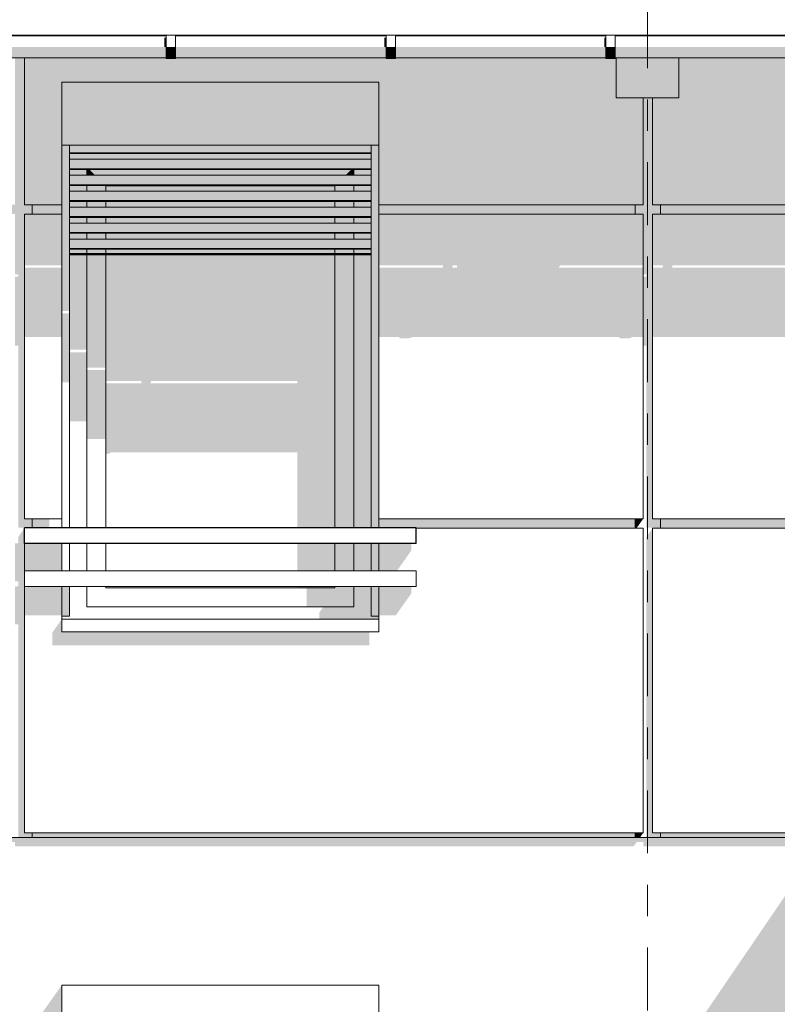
# Model space of a CAD drawing. Header units: metres. Extents: x -4 to 112, y -27 to 26.
# Tile 105 of 167: x 45.75 to 48.16, y 2.82 to 5.95. Entities that reach past the tile are written whole.
import ezdxf
from ezdxf.enums import TextEntityAlignment as Align

# ---------------------------------------------------------------- set-up
doc = ezdxf.new("R2010")
doc.units = ezdxf.units.M
doc.header["$MEASUREMENT"] = 0
doc.linetypes.add('Raster', pattern=[0.4, 0.2, -0.1, 0, -0.1])
for name, color, linetype in [('10 Wand außen', 7, 'Continuous'), ('20 Träger', 7, 'Continuous'), ('30 Dachaufbau', 7, 'Continuous'), ('30 Dachentwässerung', 7, 'Continuous'), ('40 Absturzsicherung', 7, 'Continuous'), ('50 Sanitäreinrichtung', 7, 'Continuous'), ('90 Achsraster', 7, 'Continuous'), ('94 Genehmigungsplanung Bemaßung', 7, 'Continuous')]:
    doc.layers.add(name, color=color, linetype=linetype)
doc.styles.add('ERSTELLTER_STIL_1', font='arial.ttf')
doc.styles.add('ERSTELLTER_STIL_2', font='arial.ttf')
doc.dimstyles.new('ERSTELLTER_STIL__1', dxfattribs={"dimtxt": 0.25, "dimasz": 0.19, "dimexe": 0.18, "dimexo": 0.1, "dimgap": 0, "dimtad": 1, "dimtih": 1, "dimtoh": 1, "dimzin": 0, "dimdsep": 46, "dimtxsty": 'ERSTELLTER_STIL_2', "dimblk": 'ARROWHEAD_6', "dimblk1": 'ARROWHEAD_6', "dimblk2": 'ARROWHEAD_6', "dimcen": 0.09, "dimclrd": 7, "dimclre": 7, "dimclrt": 7, "dimazin": 0, "dimtfac": 1, "dimtdec": 4, "dimtmove": 0, "dimatfit": 3, "dimfxl": 1, "dimtolj": 1, "dimtzin": 0, "dimarcsym": 0})

# ---------------------------------------------------------------- blocks, each defined once
blk = doc.blocks.new('Standard-Rastermarker[9]_1', base_point=(47.7511, 10))
at = {"layer": '90 Achsraster', "color": 14, "linetype": 'Raster', "lineweight": 18, "true_color": 0xa80000}
blk.add_line((47.7511, 9), (47.7511, -1), dxfattribs=at)
at = {"layer": '90 Achsraster', "color": 14, "lineweight": 18, "true_color": 0xa80000, "style": 'ERSTELLTER_STIL_1'}
for tag, p in [('AC_MarkerText_1_0', (47.7511, 10.5)), ('AC_MarkerText_1_1', (47.7511, -2.2))]:
    blk.add_attdef(tag, text='', height=0.3, rotation=360, dxfattribs=at).set_placement(p, align=Align.TOP_CENTER)
blk = doc.blocks.new('*D38', base_point=(27236.1321, 0))
at = {"layer": '94 Genehmigungsplanung Bemaßung', "color": 7, "linetype": 'Continuous', "lineweight": 13}
for p, q in [((17.3411, 9.2531), (17.3411, 9.6281)), ((58.1625, 9.2531), (58.1625, 9.6281)), ((17.4411, 9.5406), (17.2411, 9.3406)), ((58.0625, 9.3406), (58.2625, 9.5406)), ((17.1911, 9.4406), (17.3411, 9.4406)), ((17.3411, 9.4406), (58.1625, 9.4406)), ((58.1625, 9.4406), (58.3125, 9.4406))]:
    blk.add_line(p, q, dxfattribs=at)
at = {"layer": '94 Genehmigungsplanung Bemaßung', "color": 7, "lineweight": 13, "insert": (37.3228, 9.4906), "char_height": 0.25, "attachment_point": 7, "style": 'ERSTELLTER_STIL_2'}
blk.add_mtext('\\A1;{\\pql;\\fArial|b0|i0|c0|p0;\\W1.000000;40,82}', dxfattribs=at)
blk = doc.blocks.new('ARROWHEAD_6')
at = {"color": 0, "linetype": 'Continuous', "lineweight": 0}
for p, q in [((-0.5, -0.5), (0.5, 0.5)), ((0, 0), (-1, 0))]:
    blk.add_line(p, q, dxfattribs=at)

msp = doc.modelspace()

# ---------------------------------------------------------------- hatches: boundary and pattern name
at = {"layer": '10 Wand außen', "linetype": 'Continuous', "lineweight": 0, "true_color": 0x000000}
for points in [[(45.8861, 5.555), (45.8911, 5.555), (45.8911, 5.755), (45.8861, 5.755)], [(45.8911, 5.755), (45.8911, 5.555), (46.8911, 5.555), (46.8911, 5.755)], [(46.8911, 5.555), (46.8961, 5.555), (46.8961, 5.755), (46.8911, 5.755)], [(45.8861, 5.0267), (45.9111, 5.0267), (45.9111, 5.555), (45.8861, 5.555)], [(45.9111, 5.555), (45.9111, 5.5529), (46.8711, 5.5529), (46.8711, 5.555)], [(45.9111, 5.5429), (46.8711, 5.5429), (46.8711, 5.5529), (45.9111, 5.5529)], [(46.8961, 5.555), (46.8711, 5.555), (46.8711, 4.3365), (46.8961, 4.3365)], [(45.9111, 5.5429), (45.9111, 5.5303), (46.8711, 5.5303), (46.8711, 5.5429)], [(45.9111, 5.5303), (45.9111, 5.5277), (46.8711, 5.5277), (46.8711, 5.5303)], [(45.9111, 5.5095), (45.9588, 5.5095), (45.9535, 5.5277), (45.9111, 5.5277)], [(45.9535, 5.5277), (45.9588, 5.5095), (46.8234, 5.5095), (46.8288, 5.5277)], [(46.8288, 5.5277), (46.8234, 5.5095), (46.8711, 5.5095), (46.8711, 5.5277)], [(45.9111, 5.5021), (46.8711, 5.5021), (46.8711, 5.5095), (45.9111, 5.5095)], [(45.9111, 5.5021), (45.9111, 5.4921), (46.8711, 5.4921), (46.8711, 5.5021)], [(46.8711, 5.4921), (45.9111, 5.4921), (45.9111, 5.4795), (46.8711, 5.4795)], [(45.9111, 5.4795), (45.9111, 5.4769), (46.8711, 5.4769), (46.8711, 5.4795)], [(45.9661, 5.4769), (45.9111, 5.4769), (45.9111, 5.4587), (45.9661, 5.4587)], [(45.9111, 5.4513), (46.8711, 5.4513), (46.8711, 5.4587), (45.9111, 5.4587)], [(45.9661, 5.4587), (45.9924, 5.4587), (45.9742, 5.4769), (45.9661, 5.4769)], [(46.808, 5.4769), (45.9742, 5.4769), (45.9924, 5.4587), (46.7899, 5.4587)], [(46.7899, 5.4587), (46.8161, 5.4587), (46.8161, 5.4769), (46.808, 5.4769)], [(46.8161, 5.4587), (46.8711, 5.4587), (46.8711, 5.4769), (46.8161, 5.4769)], [(45.9111, 5.4413), (46.8711, 5.4413), (46.8711, 5.4513), (45.9111, 5.4513)], [(45.9111, 5.4413), (45.9111, 5.4287), (46.8711, 5.4287), (46.8711, 5.4413)], [(45.9111, 5.4262), (46.8711, 5.4262), (46.8711, 5.4287), (45.9111, 5.4287)], [(45.9661, 5.4262), (45.9111, 5.4262), (45.9111, 5.408), (45.9661, 5.408)], [(45.9661, 5.4262), (45.9661, 5.408), (46.0261, 5.408), (46.0261, 5.425), (46.025, 5.4262)], [(46.025, 5.4262), (46.0261, 5.425), (46.7561, 5.425), (46.7573, 5.4262)], [(46.0261, 5.408), (46.7561, 5.408), (46.7561, 5.425), (46.0261, 5.425)], [(46.7561, 5.408), (46.8161, 5.408), (46.8161, 5.4262), (46.7573, 5.4262), (46.7561, 5.425)], [(46.8161, 5.408), (46.8711, 5.408), (46.8711, 5.4262), (46.8161, 5.4262)], [(45.9111, 5.408), (45.9111, 5.4006), (46.8711, 5.4006), (46.8711, 5.408)], [(45.9111, 5.4006), (45.9111, 5.3906), (46.8711, 5.3906), (46.8711, 5.4006)], [(45.9111, 5.3906), (45.9111, 5.378), (46.8711, 5.378), (46.8711, 5.3906)], [(45.9111, 5.378), (45.9111, 5.3754), (46.8711, 5.3754), (46.8711, 5.378)], [(45.9111, 5.3572), (45.9661, 5.3572), (45.9661, 5.3754), (45.9111, 5.3754)], [(45.9661, 5.3572), (46.0261, 5.3572), (46.0261, 5.3754), (45.9661, 5.3754)], [(46.0261, 5.3754), (46.0261, 5.3572), (46.7561, 5.3572), (46.7561, 5.3754)], [(46.7561, 5.3754), (46.7561, 5.3572), (46.8161, 5.3572), (46.8161, 5.3754)], [(46.8711, 5.3754), (46.8161, 5.3754), (46.8161, 5.3572), (46.8711, 5.3572)], [(45.9111, 5.3498), (46.8711, 5.3498), (46.8711, 5.3572), (45.9111, 5.3572)], [(45.9111, 5.3398), (46.8711, 5.3398), (46.8711, 5.3498), (45.9111, 5.3498)], [(45.9111, 5.3398), (45.9111, 5.3272), (46.8711, 5.3272), (46.8711, 5.3398)], [(45.9111, 5.3246), (46.8711, 5.3246), (46.8711, 5.3272), (45.9111, 5.3272)], [(45.9661, 5.3246), (45.9111, 5.3246), (45.9111, 5.3064), (45.9661, 5.3064)], [(45.9111, 5.3064), (45.9111, 5.299), (46.8711, 5.299), (46.8711, 5.3064)], [(45.9111, 5.299), (45.9111, 5.289), (46.8711, 5.289), (46.8711, 5.299)], [(46.0261, 5.3246), (45.9661, 5.3246), (45.9661, 5.3064), (46.0261, 5.3064)], [(46.0261, 5.3246), (46.0261, 5.3064), (46.7561, 5.3064), (46.7561, 5.3246)], [(46.7561, 5.3246), (46.7561, 5.3064), (46.8161, 5.3064), (46.8161, 5.3246)], [(46.8161, 5.3246), (46.8161, 5.3064), (46.8711, 5.3064), (46.8711, 5.3246)], [(46.8711, 5.289), (45.9111, 5.289), (45.9111, 5.2764), (46.8711, 5.2764)], [(45.9111, 5.2764), (45.9111, 5.2739), (46.8711, 5.2739), (46.8711, 5.2764)], [(45.9661, 5.2739), (45.9111, 5.2739), (45.9111, 5.2557), (45.9661, 5.2557)], [(45.9661, 5.2557), (46.0261, 5.2557), (46.0261, 5.2739), (45.9661, 5.2739)], [(46.0261, 5.2739), (46.0261, 5.2557), (46.7561, 5.2557), (46.7561, 5.2739)], [(46.7561, 5.2557), (46.8161, 5.2557), (46.8161, 5.2739), (46.7561, 5.2739)], [(46.8161, 5.2739), (46.8161, 5.2557), (46.8711, 5.2557), (46.8711, 5.2739)], [(45.9111, 5.2557), (45.9111, 5.2483), (46.8711, 5.2483), (46.8711, 5.2557)], [(45.9111, 5.2383), (46.8711, 5.2383), (46.8711, 5.2483), (45.9111, 5.2483)], [(45.9111, 5.2383), (45.9111, 5.2257), (46.8711, 5.2257), (46.8711, 5.2383)], [(45.9111, 5.2231), (46.8711, 5.2231), (46.8711, 5.2257), (45.9111, 5.2257)], [(45.9661, 5.2231), (45.9111, 5.2231), (45.9111, 5.2095), (45.9661, 5.2095)], [(45.9111, 5.2095), (45.9111, 5.2065), (46.8711, 5.2065), (46.8711, 5.2095)], [(45.9111, 5.2065), (45.9111, 5.205), (46.8711, 5.205), (46.8711, 5.2065)], [(45.9111, 4.9029), (45.9661, 4.9029), (45.9661, 5.205), (45.9111, 5.205)], [(45.9661, 5.2231), (45.9661, 5.2095), (46.0261, 5.2095), (46.0261, 5.2231)], [(46.0261, 5.205), (45.9661, 5.205), (45.9661, 4.8464), (46.0261, 4.8464)], [(46.0261, 5.2095), (46.7561, 5.2095), (46.7561, 5.2231), (46.0261, 5.2231)], [(46.8161, 5.2231), (46.7561, 5.2231), (46.7561, 5.2095), (46.8161, 5.2095)], [(46.7561, 5.205), (46.7561, 4.3365), (46.8161, 4.3365), (46.8161, 5.205)], [(46.8161, 5.2095), (46.8711, 5.2095), (46.8711, 5.2231), (46.8161, 5.2231)], [(46.8711, 5.205), (46.8161, 5.205), (46.8161, 4.3365), (46.8711, 4.3365)], [(45.9111, 5.019), (45.8861, 5.019), (45.8861, 4.7993), (45.9111, 4.7993)], [(45.9661, 4.8953), (45.9111, 4.8953), (45.9111, 4.6755), (45.9661, 4.6755)], [(45.9661, 4.619), (46.0261, 4.619), (46.0261, 4.8387), (45.9661, 4.8387)], [(46.6361, 4.1998), (46.7561, 4.1998), (46.7561, 4.2865), (46.6361, 4.2865)], [(46.8161, 4.2865), (46.7561, 4.2865), (46.7561, 4.1998), (46.8161, 4.1998)], [(46.8161, 4.2865), (46.8161, 4.1998), (46.8711, 4.1998), (46.8711, 4.2865)], [(46.8711, 4.2865), (46.8711, 4.1998), (46.8961, 4.1998), (46.8961, 4.2865)], [(45.8861, 4.055), (45.9111, 4.055), (45.9111, 4.1498), (45.8861, 4.1498)], [(46.6361, 4.145), (46.7561, 4.145), (46.7561, 4.1498), (46.6361, 4.1498)], [(46.6661, 4.145), (46.6661, 4.085), (46.8161, 4.085), (46.7561, 4.145)], [(46.7561, 4.145), (46.8161, 4.085), (46.8161, 4.1498), (46.7561, 4.1498)], [(46.8161, 4.085), (46.8561, 4.045), (46.8961, 4.045), (46.8961, 4.055), (46.8711, 4.055), (46.8711, 4.1498), (46.8161, 4.1498)], [(46.8961, 4.1498), (46.8711, 4.1498), (46.8711, 4.055), (46.8961, 4.055)], [(45.9273, 4.0462), (45.9261, 4.045), (46.8561, 4.045), (46.8161, 4.085), (46.7193, 4.085), (46.7061, 4.0663), (46.7061, 4.0462)], [(45.9273, 4.0462), (45.8861, 4.0462), (45.8861, 4.045), (45.9261, 4.045)], [(58.1625, 3.35), (37.8011, 3.35), (37.8011, 3.3226), (39.7075, 3.3226), (39.7169, 3.3359), (39.7375, 3.3359), (39.7375, 3.3226), (41.7075, 3.3226), (41.7169, 3.3359), (41.7375, 3.3359), (41.7375, 3.3226), (43.7075, 3.3226), (43.7169, 3.3359), (43.7375, 3.3359), (43.7375, 3.3226), (45.7075, 3.3226), (45.7169, 3.3359), (45.7375, 3.3359), (45.7375, 3.3226), (47.7075, 3.3226), (47.7169, 3.3359), (47.7375, 3.3359), (47.7375, 3.3226), (48.6795, 3.3226), (48.6781, 3.3205), (48.6932, 3.3205), (48.6932, 3.3412), (48.6944, 3.344), (48.6972, 3.3452), (48.7142, 3.3452), (48.7171, 3.344), (48.7182, 3.3412), (48.7182, 3.3242), (48.7182, 3.3226), (49.4969, 3.3226), (49.4955, 3.3205), (49.5106, 3.3205), (49.5106, 3.3412), (49.5118, 3.344), (49.5146, 3.3452), (49.5316, 3.3452), (49.5344, 3.344), (49.5356, 3.3412), (49.5356, 3.3242), (49.5356, 3.3226), (49.7075, 3.3226), (49.7169, 3.3359), (49.7375, 3.3359), (49.7375, 3.3226), (50.3195, 3.3226), (50.3181, 3.3205), (50.3332, 3.3205), (50.3332, 3.3412), (50.3344, 3.344), (50.3372, 3.3452), (50.3542, 3.3452), (50.357, 3.344), (50.3582, 3.3412), (50.3582, 3.3242), (50.3582, 3.3226), (51.1424, 3.3226), (51.141, 3.3205), (51.1561, 3.3205), (51.1561, 3.3412), (51.1573, 3.344), (51.1601, 3.3452), (51.1771, 3.3452), (51.1799, 3.344), (51.1811, 3.3412), (51.1811, 3.3242), (51.1811, 3.3226), (51.7075, 3.3226), (51.7169, 3.3359), (51.7375, 3.3359), (51.7375, 3.3226), (51.9653, 3.3226), (51.9639, 3.3205), (51.979, 3.3205), (51.979, 3.3412), (51.9802, 3.344), (51.983, 3.3452), (52, 3.3452), (52.0028, 3.344), (52.004, 3.3412), (52.004, 3.3242), (52.004, 3.3226), (52.7887, 3.3226), (52.7873, 3.3205), (52.8023, 3.3205), (52.8023, 3.3412), (52.8035, 3.344), (52.8063, 3.3452), (52.8233, 3.3452), (52.8262, 3.344), (52.8273, 3.3412), (52.8273, 3.3242), (52.8273, 3.3226), (53.6122, 3.3226), (53.6108, 3.3205), (53.6258, 3.3205), (53.6259, 3.3412), (53.6271, 3.344), (53.6299, 3.3452), (53.6469, 3.3452), (53.6497, 3.344), (53.6509, 3.3412), (53.6509, 3.3242), (53.6509, 3.3226), (53.7075, 3.3226), (53.7169, 3.3359), (53.7375, 3.3359), (53.7375, 3.3226), (54.4366, 3.3226), (54.4352, 3.3205), (54.4503, 3.3205), (54.4503, 3.3412), (54.4515, 3.344), (54.4543, 3.3452), (54.4713, 3.3452), (54.4741, 3.344), (54.4753, 3.3412), (54.4753, 3.3242), (54.4753, 3.3226), (55.2566, 3.3226), (55.2552, 3.3205), (55.2702, 3.3205), (55.2703, 3.3412), (55.2714, 3.344), (55.2743, 3.3452), (55.2913, 3.3452), (55.2941, 3.344), (55.2953, 3.3412), (55.2953, 3.3242), (55.2953, 3.3226), (55.7075, 3.3226), (55.7169, 3.3359), (55.7375, 3.3359), (55.7375, 3.3226), (56.0829, 3.3226), (56.0815, 3.3205), (56.0965, 3.3205), (56.0966, 3.3412), (56.0977, 3.344), (56.1006, 3.3452), (56.1176, 3.3452), (56.1204, 3.344), (56.1216, 3.3412), (56.1216, 3.3242), (56.1216, 3.3226), (56.9071, 3.3226), (56.9057, 3.3205), (56.9207, 3.3205), (56.9208, 3.3412), (56.9219, 3.344), (56.9248, 3.3452), (56.9418, 3.3452), (56.9446, 3.344), (56.9458, 3.3412), (56.9458, 3.3242), (56.9458, 3.3226), (57.7075, 3.3226), (57.7169, 3.3359), (57.7375, 3.3359), (57.7375, 3.3358), (57.736, 3.3358), (57.7332, 3.3347), (57.7235, 3.3205), (57.7386, 3.3205), (57.7386, 3.3412), (57.7398, 3.344), (57.7426, 3.3452), (57.7596, 3.3452), (57.7624, 3.344), (57.7636, 3.3412), (57.7636, 3.3242), (57.7636, 3.3226), (58.1625, 3.3226)], [(45.8861, 1.11), (45.8361, 1.0337), (45.8361, 0.9937), (46.7093, 0.9937), (45.946, -0.1256), (48.5434, -0.1261), (48.5434, 1.096), (48.5413, 1.096), (48.5413, 1.126), (48.5434, 1.126), (48.5434, 2.6646), (48.3208, 2.6646), (48.3208, 2.6731), (48.3208, 2.6791), (48.3208, 2.8501), (48.3208, 2.8561), (48.3208, 2.8646), (48.5434, 2.8646), (48.5434, 2.888), (48.3212, 2.888), (48.3213, 2.8995), (48.3213, 2.9052), (48.3213, 2.9409), (48.2276, 2.9409), (48.2276, 3.0409), (48.2957, 3.0409), (48.2957, 3.3205), (46.8961, 1.2678), (46.8961, 1.0644), (45.8861, 1.0644)], [(45.8861, 2.88), (45.8261, 2.7951), (45.8261, 2.5451), (45.8861, 2.5451)]]:
    msp.add_hatch(color=18, dxfattribs=at).paths.add_polyline_path(points)
h = msp.add_hatch(color=18, dxfattribs=at)
h.paths.add_polyline_path([(46.0261, 4.5716), (46.0326, 4.5716), (46.0444, 4.5765), (46.6361, 4.5765), (46.6361, 4.3365), (46.7561, 4.3365), (46.7561, 5.205), (46.0261, 5.205), (46.0261, 4.8039), (46.1407, 4.8039), (46.1392, 4.7963), (46.0261, 4.7963)])
h.paths.add_polyline_path([(46.1692, 4.7963), (46.1707, 4.8039), (46.6361, 4.8039), (46.6361, 4.7963)], flags=0)
at = {"layer": '20 Träger', "linetype": 'Continuous', "lineweight": 0, "true_color": 0x000000}
for points in [[(47.8511, 5.9044), (47.6511, 5.9044), (47.6511, 5.9024), (47.8511, 5.9024)], [(47.6511, 5.7056), (47.8511, 5.7056), (47.8511, 5.8324), (47.6511, 5.8324)]]:
    msp.add_hatch(color=18, dxfattribs=at).paths.add_polyline_path(points)
at = {"layer": '30 Dachentwässerung', "linetype": 'Continuous', "lineweight": 0, "true_color": 0x000000}
for points in [[(46.2188, 5.8965), (46.2133, 5.8965), (46.2133, 5.8674), (46.2188, 5.8674)], [(46.9188, 5.8965), (46.9133, 5.8965), (46.9133, 5.8674), (46.9188, 5.8674)], [(47.6188, 5.8965), (47.6133, 5.8965), (47.6133, 5.8674), (47.6188, 5.8674)], [(45.5488, 5.8418), (46.2188, 5.8418), (46.2188, 5.8674), (45.5488, 5.8674)], [(46.2188, 5.8403), (46.2488, 5.8403), (46.2488, 5.8674), (46.2188, 5.8674)], [(46.2488, 5.8674), (46.2488, 5.8418), (46.9188, 5.8418), (46.9188, 5.8674)], [(46.9188, 5.8403), (46.9488, 5.8403), (46.9488, 5.8674), (46.9188, 5.8674)], [(46.9488, 5.8418), (47.6188, 5.8418), (47.6188, 5.8674), (46.9488, 5.8674)], [(47.6188, 5.8403), (47.6488, 5.8403), (47.6488, 5.8674), (47.6188, 5.8674)], [(48.3188, 5.8674), (47.6488, 5.8674), (47.6488, 5.8418), (48.3188, 5.8418)], [(46.2188, 5.8418), (45.5488, 5.8418), (45.5488, 5.8324), (46.2188, 5.8324)], [(46.2188, 5.8304), (46.2488, 5.8304), (46.2488, 5.8403), (46.2188, 5.8403)], [(46.9188, 5.8418), (46.2488, 5.8418), (46.2488, 5.8324), (46.9188, 5.8324)], [(46.9188, 5.8304), (46.9488, 5.8304), (46.9488, 5.8403), (46.9188, 5.8403)], [(47.6188, 5.8418), (46.9488, 5.8418), (46.9488, 5.8324), (47.6188, 5.8324)], [(47.6188, 5.8304), (47.6488, 5.8304), (47.6488, 5.8403), (47.6188, 5.8403)], [(47.6488, 5.8324), (48.3188, 5.8324), (48.3188, 5.8418), (47.6488, 5.8418)]]:
    msp.add_hatch(color=18, dxfattribs=at).paths.add_polyline_path(points)
at = {"layer": '50 Sanitäreinrichtung', "linetype": 'Continuous', "lineweight": 0, "true_color": 0x000000}
for points in [[(45.7375, 5.9044), (45.7375, 5.9024), (45.7675, 5.9024), (45.7675, 5.9044)], [(46.2188, 5.9044), (45.7675, 5.9044), (45.7675, 5.9024), (46.2188, 5.9024)], [(46.2488, 5.9044), (46.2488, 5.9024), (46.9188, 5.9024), (46.9188, 5.9044)], [(46.9488, 5.9024), (47.6188, 5.9024), (47.6188, 5.9044), (46.9488, 5.9044)], [(47.6488, 5.9044), (47.6488, 5.9024), (47.6511, 5.9024), (47.6511, 5.9044)], [(47.8511, 5.9044), (47.8511, 5.9024), (48.3188, 5.9024), (48.3188, 5.9044)], [(45.7125, 5.335), (45.7375, 5.335), (45.7375, 5.1433), (45.7475, 5.1433), (45.7475, 5.1357), (45.7375, 5.1357), (45.7375, 4.916), (45.7475, 4.916), (45.7475, 4.3367), (45.7925, 4.3367), (45.7925, 4.365), (45.7675, 4.365), (45.7675, 5.335), (45.7925, 5.335), (45.7925, 5.365), (45.7675, 5.365), (45.7675, 5.8324), (45.7375, 5.8324), (45.7375, 5.365), (45.7125, 5.365)], [(45.7675, 5.365), (45.8861, 5.365), (45.8861, 5.755), (46.8961, 5.755), (46.8961, 5.365), (47.7375, 5.365), (47.7375, 5.7056), (47.6511, 5.7056), (47.6511, 5.8324), (47.6488, 5.8324), (47.6488, 5.8304), (47.6188, 5.8304), (47.6188, 5.8324), (46.9488, 5.8324), (46.9488, 5.8304), (46.9188, 5.8304), (46.9188, 5.8324), (46.2488, 5.8324), (46.2488, 5.8304), (46.2188, 5.8304), (46.2188, 5.8324), (45.7675, 5.8324)], [(47.7675, 5.7056), (47.7675, 5.365), (49.7375, 5.365), (49.7375, 5.8304), (49.7188, 5.8304), (49.7188, 5.8324), (49.0488, 5.8324), (49.0488, 5.8304), (49.0188, 5.8304), (49.0188, 5.8324), (48.3488, 5.8324), (48.3488, 5.8304), (48.3188, 5.8304), (48.3188, 5.8324), (47.8511, 5.8324), (47.8511, 5.7056)], [(47.7125, 5.335), (47.7375, 5.335), (47.7375, 5.1433), (47.7475, 5.1433), (47.7475, 5.1357), (47.7375, 5.1357), (47.7375, 4.916), (47.7475, 4.916), (47.7475, 4.3367), (47.7925, 4.3367), (47.7925, 4.365), (47.7675, 4.365), (47.7675, 5.335), (47.7925, 5.335), (47.7925, 5.365), (47.7675, 5.365), (47.7675, 5.7056), (47.7375, 5.7056), (47.7375, 5.365), (47.7125, 5.365)], [(45.7925, 5.335), (45.8861, 5.335), (45.8861, 5.365), (45.7925, 5.365)], [(46.8961, 5.335), (47.7125, 5.335), (47.7125, 5.365), (46.8961, 5.365)], [(47.7925, 5.335), (49.7125, 5.335), (49.7125, 5.365), (47.7925, 5.365)], [(45.7675, 5.1716), (45.8861, 5.1716), (45.8861, 5.335), (45.7675, 5.335)], [(45.8861, 5.164), (45.7675, 5.164), (45.7675, 4.9442), (45.8861, 4.9442)], [(45.7925, 4.3365), (45.8466, 4.3365), (45.8466, 4.365), (45.7925, 4.365)], [(46.8961, 4.3365), (47.0151, 4.3365), (47.0151, 4.335), (47.7125, 4.335), (47.7125, 4.365), (46.8961, 4.365)], [(47.7375, 4.365), (47.7125, 4.365), (47.7125, 4.3367), (47.7175, 4.3367)], [(47.7925, 4.335), (49.7125, 4.335), (49.7125, 4.365), (47.7925, 4.365)], [(45.7475, 4.1499), (45.7375, 4.1499), (45.7375, 4.0291), (45.7475, 4.0291), (45.7475, 3.35), (45.7925, 3.35), (45.7925, 3.365), (45.7675, 3.365), (45.7675, 4.1498), (45.7671, 4.1498), (45.7671, 4.1998), (45.7675, 4.1998), (45.7675, 4.2865), (45.7671, 4.2865), (45.7671, 4.3344), (45.7475, 4.3067), (45.7475, 4.2866), (45.7375, 4.2866), (45.7375, 4.1659), (45.7475, 4.1659)], [(47.7475, 3.35), (47.7925, 3.35), (47.7925, 3.365), (47.7675, 3.365), (47.7675, 4.335), (47.7475, 4.3067)], [(45.7675, 4.1998), (45.8861, 4.1998), (45.8861, 4.2865), (45.7675, 4.2865)], [(46.8961, 4.2865), (46.8961, 4.1998), (46.9538, 4.1998), (46.9998, 4.2649), (46.9998, 4.2865)], [(45.7675, 4.0574), (45.8861, 4.0574), (45.8861, 4.1498), (45.7675, 4.1498)], [(46.9998, 4.1498), (46.8961, 4.1498), (46.8961, 4.0574), (46.9498, 4.0574), (46.9998, 4.1281)], [(45.8561, 4.0026), (45.8561, 3.9626), (46.8661, 3.9626), (46.8661, 4.0026), (46.8678, 4.005), (45.8861, 4.005), (45.8861, 4.045)], [(47.7125, 3.365), (45.7925, 3.365), (45.7925, 3.35), (47.7125, 3.35)], [(47.7375, 3.365), (47.7125, 3.365), (47.7125, 3.35), (47.7269, 3.35)], [(47.7925, 3.35), (49.7125, 3.35), (49.7125, 3.365), (47.7925, 3.365)]]:
    msp.add_hatch(color=18, dxfattribs=at).paths.add_polyline_path(points)
h = msp.add_hatch(color=18, dxfattribs=at)
h.paths.add_polyline_path([(47.7375, 5.335), (46.8961, 5.335), (46.8961, 5.1716), (47.1007, 5.1716), (47.0992, 5.164), (46.8961, 5.164), (46.8961, 4.9442), (46.9605, 4.9442), (46.9626, 4.9393), (46.9926, 4.9393), (47.0044, 4.9442), (47.6605, 4.9442), (47.6626, 4.9393), (47.6926, 4.9393), (47.7044, 4.9442), (47.7375, 4.9442), (47.7375, 5.164), (47.4681, 5.164), (47.4735, 5.1716), (47.7375, 5.1716)])
h.paths.add_polyline_path([(47.1292, 5.164), (47.1307, 5.1716), (47.1439, 5.1716), (47.1456, 5.164)], flags=0)
h = msp.add_hatch(color=18, dxfattribs=at)
h.paths.add_polyline_path([(47.7992, 5.164), (47.7675, 5.164), (47.7675, 4.9442), (48.3605, 4.9442), (48.3626, 4.9393), (48.3926, 4.9393), (48.4044, 4.9442), (49.0605, 4.9442), (49.0626, 4.9393), (49.0926, 4.9393), (49.1044, 4.9442), (49.7375, 4.9442), (49.7375, 5.164), (49.2292, 5.164), (49.2307, 5.1716), (49.7375, 5.1716), (49.7375, 5.335), (47.7675, 5.335), (47.7675, 5.1716), (47.8007, 5.1716)])
h.paths.add_polyline_path([(48.4992, 5.164), (47.8292, 5.164), (47.8307, 5.1716), (48.5007, 5.1716)], flags=0)
h.paths.add_polyline_path([(48.5292, 5.164), (48.5307, 5.1716), (49.2007, 5.1716), (49.1992, 5.164)], flags=0)

# ---------------------------------------------------------------- linework, layer by layer
at = {"layer": '10 Wand außen', "color": 7, "linetype": 'Continuous', "lineweight": 13}
for p, q in [((45.8911, 5.555), (45.8861, 5.555)), ((46.8911, 5.555), (45.8911, 5.555)), ((45.9111, 5.5416), (45.9111, 5.555)), ((46.8711, 5.5416), (46.8711, 5.555)), ((46.8961, 5.555), (46.8911, 5.555)), ((45.9111, 5.5416), (45.9111, 5.5303)), ((45.9111, 5.5303), (45.9111, 5.5277)), ((45.9111, 5.5303), (46.8711, 5.5303)), ((45.9111, 5.4908), (45.9111, 5.5277)), ((45.9111, 5.5277), (46.8711, 5.5277)), ((46.8711, 5.5416), (46.8711, 5.5303)), ((46.8711, 5.5303), (46.8711, 5.5277)), ((46.8711, 5.4908), (46.8711, 5.5277)), ((45.9111, 5.5095), (46.8711, 5.5095)), ((45.9111, 5.4908), (45.9111, 5.4795)), ((46.8711, 5.4908), (46.8711, 5.4795)), ((45.9111, 5.4795), (45.9111, 5.4769)), ((45.9111, 5.4795), (46.8711, 5.4795)), ((45.9111, 5.4401), (45.9111, 5.4769)), ((45.9111, 5.4769), (46.8711, 5.4769)), ((45.9111, 5.4587), (46.8711, 5.4587)), ((46.8711, 5.4795), (46.8711, 5.4769)), ((46.8711, 5.4401), (46.8711, 5.4769)), ((45.9111, 5.4401), (45.9111, 5.4287)), ((45.9111, 5.4287), (45.9111, 5.4262)), ((45.9111, 5.4287), (46.8711, 5.4287)), ((45.9111, 5.3893), (45.9111, 5.4262)), ((45.9111, 5.4262), (46.8711, 5.4262)), ((46.8711, 5.4401), (46.8711, 5.4287)), ((46.8711, 5.4287), (46.8711, 5.4262)), ((46.8711, 5.3893), (46.8711, 5.4262)), ((45.9111, 5.408), (46.8711, 5.408)), ((45.9111, 5.3893), (45.9111, 5.378)), ((45.9111, 5.378), (45.9111, 5.3754)), ((45.9111, 5.378), (46.8711, 5.378)), ((45.9111, 5.3385), (45.9111, 5.3754)), ((45.9111, 5.3754), (46.8711, 5.3754)), ((46.8711, 5.3893), (46.8711, 5.378)), ((46.8711, 5.378), (46.8711, 5.3754)), ((46.8711, 5.3385), (46.8711, 5.3754)), ((45.9111, 5.3572), (46.8711, 5.3572)), ((45.9111, 5.3385), (45.9111, 5.3272)), ((46.8711, 5.3385), (46.8711, 5.3272)), ((45.9111, 5.3272), (45.9111, 5.3246)), ((45.9111, 5.3272), (46.8711, 5.3272)), ((45.9111, 5.2878), (45.9111, 5.3246)), ((45.9111, 5.3246), (46.8711, 5.3246)), ((45.9111, 5.3064), (46.8711, 5.3064)), ((46.8711, 5.3272), (46.8711, 5.3246)), ((46.8711, 5.2878), (46.8711, 5.3246)), ((45.9111, 5.2878), (45.9111, 5.2764)), ((45.9111, 5.2764), (45.9111, 5.2739)), ((45.9111, 5.2764), (46.8711, 5.2764)), ((45.9111, 5.237), (45.9111, 5.2739)), ((45.9111, 5.2739), (46.8711, 5.2739)), ((46.8711, 5.2878), (46.8711, 5.2764)), ((46.8711, 5.2764), (46.8711, 5.2739)), ((46.8711, 5.237), (46.8711, 5.2739)), ((45.9111, 5.2557), (46.8711, 5.2557)), ((45.9111, 5.237), (45.9111, 5.2257)), ((46.8711, 5.237), (46.8711, 5.2257)), ((45.9111, 5.2257), (45.9111, 5.2231)), ((45.9111, 5.2257), (46.8711, 5.2257)), ((45.9111, 5.2095), (45.9111, 5.2231)), ((45.9111, 5.2231), (46.8711, 5.2231)), ((45.9111, 5.2095), (45.9111, 5.2065)), ((45.9111, 5.2095), (46.8711, 5.2095)), ((45.9111, 5.2065), (45.9111, 5.205)), ((45.9111, 5.2065), (46.8711, 5.2065)), ((45.9111, 4.3365), (45.9111, 5.205)), ((45.9111, 5.205), (46.8711, 5.205)), ((46.8711, 5.2257), (46.8711, 5.2231)), ((46.8711, 5.2095), (46.8711, 5.2231)), ((46.8711, 5.2095), (46.8711, 5.2065)), ((46.8711, 5.2065), (46.8711, 5.205)), ((46.8711, 4.3365), (46.8711, 5.205)), ((45.9111, 4.1998), (45.9111, 4.2865)), ((46.8711, 4.1998), (46.8711, 4.2865)), ((45.9111, 4.055), (45.9111, 4.1498)), ((46.8711, 4.055), (46.8711, 4.1498)), ((45.8861, 4.055), (45.9111, 4.055)), ((45.8861, 4.045), (45.8861, 4.005)), ((46.8961, 4.045), (45.8861, 4.045)), ((46.8961, 4.055), (46.8711, 4.055)), ((46.8961, 4.045), (46.8961, 4.005)), ((46.8961, 4.005), (45.8861, 4.005)), ((47.7125, 3.35), (45.7925, 3.35)), ((49.7125, 3.35), (47.7925, 3.35)), ((45.8861, 2.63), (45.8861, 2.88)), ((45.8911, 2.88), (45.8861, 2.88)), ((46.8911, 2.88), (45.8911, 2.88)), ((46.8961, 2.88), (46.8911, 2.88)), ((46.8961, 2.63), (46.8961, 2.88))]:
    msp.add_line(p, q, dxfattribs=at)
at = {"layer": '10 Wand außen', "color": 7, "linetype": 'Continuous', "lineweight": 18}
for p, q in [((45.9661, 5.4769), (45.9661, 5.4587)), ((46.8161, 5.4587), (46.8161, 5.4769)), ((45.9661, 5.4262), (45.9661, 5.408)), ((46.0261, 5.408), (46.0261, 5.425)), ((46.0261, 5.425), (46.7561, 5.425)), ((46.7561, 5.408), (46.7561, 5.425)), ((46.8161, 5.408), (46.8161, 5.4262)), ((45.9661, 5.3754), (45.9661, 5.3572)), ((46.0261, 5.3572), (46.0261, 5.3754)), ((46.7561, 5.3572), (46.7561, 5.3754)), ((46.8161, 5.3572), (46.8161, 5.3754)), ((45.9661, 5.3246), (45.9661, 5.3064)), ((46.0261, 5.3064), (46.0261, 5.3246)), ((46.7561, 5.3064), (46.7561, 5.3246)), ((46.8161, 5.3064), (46.8161, 5.3246)), ((45.9661, 5.2739), (45.9661, 5.2557)), ((46.0261, 5.2557), (46.0261, 5.2739)), ((46.7561, 5.2557), (46.7561, 5.2739)), ((46.8161, 5.2557), (46.8161, 5.2739)), ((45.9661, 5.2231), (45.9661, 5.2095)), ((45.9661, 5.205), (45.9661, 4.3365)), ((46.0261, 5.2095), (46.0261, 5.2231)), ((46.0261, 4.3365), (46.0261, 5.205)), ((46.7561, 5.2095), (46.7561, 5.2231)), ((46.7561, 4.3365), (46.7561, 5.205)), ((46.8161, 5.2095), (46.8161, 5.2231)), ((46.8161, 4.3365), (46.8161, 5.205)), ((45.9661, 4.2865), (45.9661, 4.1998)), ((46.0261, 4.1998), (46.0261, 4.2865)), ((46.7561, 4.1998), (46.7561, 4.2865)), ((46.8161, 4.1998), (46.8161, 4.2865)), ((45.9661, 4.1498), (45.9661, 4.085)), ((46.0261, 4.145), (46.0261, 4.1498)), ((46.0261, 4.145), (46.7561, 4.145)), ((46.7561, 4.145), (46.7561, 4.1498)), ((46.8161, 4.085), (46.8161, 4.1498)), ((45.9661, 4.085), (46.3911, 4.085)), ((46.3911, 4.085), (46.8161, 4.085))]:
    msp.add_line(p, q, dxfattribs=at)
at = {"layer": '20 Träger', "color": 7, "linetype": 'Continuous', "lineweight": 18}
for p, q in [((47.6511, 5.9024), (47.6511, 5.9044)), ((47.8511, 5.9024), (47.8511, 5.9044)), ((47.6511, 5.7056), (47.6511, 5.8324)), ((47.8511, 5.7056), (47.8511, 5.8324)), ((47.8511, 5.7056), (47.6511, 5.7056))]:
    msp.add_line(p, q, dxfattribs=at)
at = {"layer": '30 Dachaufbau', "color": 7, "linetype": 'Continuous', "lineweight": 13}
for p, q in [((46.2188, 5.9044), (45.5488, 5.9044)), ((46.9188, 5.9044), (46.2488, 5.9044)), ((47.6188, 5.9044), (46.9488, 5.9044)), ((48.3188, 5.9044), (47.6488, 5.9044))]:
    msp.add_line(p, q, dxfattribs=at)
at = {"layer": '30 Dachentwässerung', "color": 7, "linetype": 'Continuous', "lineweight": 13}
for p, q in [((46.2188, 5.9024), (45.5488, 5.9024)), ((46.2188, 5.8674), (46.2188, 5.9044)), ((46.2188, 5.9044), (46.2488, 5.9044)), ((46.2488, 5.8674), (46.2488, 5.9044)), ((46.9188, 5.9024), (46.2488, 5.9024)), ((46.9188, 5.8674), (46.9188, 5.9044)), ((46.9188, 5.9044), (46.9488, 5.9044)), ((46.9488, 5.8674), (46.9488, 5.9044)), ((47.6188, 5.9024), (46.9488, 5.9024)), ((47.6188, 5.8674), (47.6188, 5.9044)), ((47.6188, 5.9044), (47.6488, 5.9044)), ((47.6488, 5.8674), (47.6488, 5.9044)), ((48.3188, 5.9024), (47.6488, 5.9024)), ((46.2188, 5.8403), (46.2188, 5.8674)), ((46.2488, 5.8403), (46.2488, 5.8674)), ((46.9188, 5.8403), (46.9188, 5.8674)), ((46.9488, 5.8403), (46.9488, 5.8674)), ((47.6188, 5.8403), (47.6188, 5.8674)), ((47.6488, 5.8403), (47.6488, 5.8674)), ((46.2188, 5.8324), (45.5488, 5.8324)), ((46.2188, 5.8304), (46.2188, 5.8403)), ((46.2488, 5.8304), (46.2488, 5.8403)), ((46.9188, 5.8324), (46.2488, 5.8324)), ((46.9188, 5.8304), (46.9188, 5.8403)), ((46.9488, 5.8304), (46.9488, 5.8403)), ((47.6188, 5.8324), (46.9488, 5.8324)), ((47.6188, 5.8304), (47.6188, 5.8403)), ((47.6488, 5.8304), (47.6488, 5.8403)), ((48.3188, 5.8324), (47.6488, 5.8324)), ((46.2188, 5.8304), (46.2488, 5.8304)), ((46.9188, 5.8304), (46.9488, 5.8304)), ((47.6188, 5.8304), (47.6488, 5.8304))]:
    msp.add_line(p, q, dxfattribs=at)
at = {"layer": '40 Absturzsicherung', "color": 250, "linetype": 'Continuous', "lineweight": 25, "true_color": 0x191919}
for p, q in [((45.7671, 4.2865), (45.7671, 4.3365)), ((47.0151, 4.3365), (45.7671, 4.3365)), ((47.0151, 4.2865), (47.0151, 4.3365)), ((47.0151, 4.2865), (45.7671, 4.2865))]:
    msp.add_line(p, q, dxfattribs=at)
at = {"layer": '40 Absturzsicherung', "color": 7, "linetype": 'Continuous', "lineweight": 13}
for p, q in [((45.7671, 4.1498), (45.7671, 4.1998)), ((47.0151, 4.1998), (45.7671, 4.1998)), ((47.0151, 4.1498), (47.0151, 4.1998)), ((47.0151, 4.1498), (45.7671, 4.1498))]:
    msp.add_line(p, q, dxfattribs=at)
at = {"layer": '50 Sanitäreinrichtung', "color": 251, "linetype": 'Continuous', "lineweight": 18, "true_color": 0x5f5f5f}
for p, q in [((45.7675, 5.9024), (45.7675, 5.9044)), ((45.7675, 5.365), (45.7675, 5.8324)), ((45.8861, 5.755), (45.8861, 5.365)), ((46.8961, 5.755), (45.8861, 5.755)), ((46.8961, 5.365), (46.8961, 5.755)), ((47.7375, 5.365), (47.7375, 5.7056)), ((47.7675, 5.365), (47.7675, 5.7056)), ((45.8861, 5.365), (45.7675, 5.365)), ((45.7925, 5.365), (45.7925, 5.335)), ((45.8861, 5.365), (45.8861, 5.335)), ((46.8961, 5.335), (46.8961, 5.365)), ((47.7375, 5.365), (46.8961, 5.365)), ((47.7125, 5.335), (47.7125, 5.365)), ((49.7375, 5.365), (47.7675, 5.365)), ((47.7925, 5.365), (47.7925, 5.335)), ((45.8861, 5.335), (45.7675, 5.335)), ((45.7675, 4.365), (45.7675, 5.335)), ((45.8861, 5.335), (45.8861, 4.365)), ((47.7375, 5.335), (46.8961, 5.335)), ((46.8961, 5.335), (46.8961, 4.365)), ((47.7375, 4.365), (47.7375, 5.335)), ((49.7375, 5.335), (47.7675, 5.335)), ((47.7675, 4.365), (47.7675, 5.335)), ((45.8861, 4.365), (45.7675, 4.365)), ((45.7925, 4.3365), (45.7925, 4.365)), ((45.8861, 4.365), (45.8861, 4.3365)), ((46.8961, 4.3365), (46.8961, 4.365)), ((47.7375, 4.365), (46.8961, 4.365)), ((47.7125, 4.335), (47.7125, 4.365)), ((49.7375, 4.365), (47.7675, 4.365)), ((47.7925, 4.335), (47.7925, 4.365)), ((47.7375, 4.335), (47.0151, 4.335)), ((47.7375, 3.365), (47.7375, 4.335)), ((49.7375, 4.335), (47.7675, 4.335)), ((47.7675, 3.365), (47.7675, 4.335)), ((45.7675, 4.1998), (45.7675, 4.2865)), ((45.8861, 4.2865), (45.8861, 4.1998)), ((46.8961, 4.2865), (46.8961, 4.1998)), ((45.7675, 3.365), (45.7675, 4.1498)), ((45.8861, 4.1498), (45.8861, 4.045)), ((46.8961, 4.1498), (46.8961, 4.045)), ((47.7375, 3.365), (45.7675, 3.365)), ((45.7925, 3.35), (45.7925, 3.365)), ((47.7125, 3.35), (47.7125, 3.365)), ((49.7375, 3.365), (47.7675, 3.365)), ((47.7925, 3.35), (47.7925, 3.365)), ((45.7925, 3.35), (45.7125, 3.35)), ((47.7925, 3.35), (47.7125, 3.35))]:
    msp.add_line(p, q, dxfattribs=at)

# ---------------------------------------------------------------- block references
at = {"layer": '90 Achsraster', "color": 7, "linetype": 'Continuous', "lineweight": 18}
msp.add_blockref('Standard-Rastermarker[9]_1', (47.7511, 10), dxfattribs=at)

# ---------------------------------------------------------------- dimensions: what is measured, and where the dimension line sits
at = {"layer": '94 Genehmigungsplanung Bemaßung', "color": 7, "linetype": 'Continuous', "lineweight": 13}
dim = msp.add_linear_dim(base=(58.1625, 9.4406), p1=(17.3411, 1.2), p2=(58.1625, -0.1), dimstyle='ERSTELLTER_STIL__1', dxfattribs=at)
dim.commit()
dim.dimension.update_dxf_attribs({"geometry": '*D38', "text_midpoint": (37.7416, 9.6156), "dimtype": 160})

doc.saveas('drawing.dxf')
